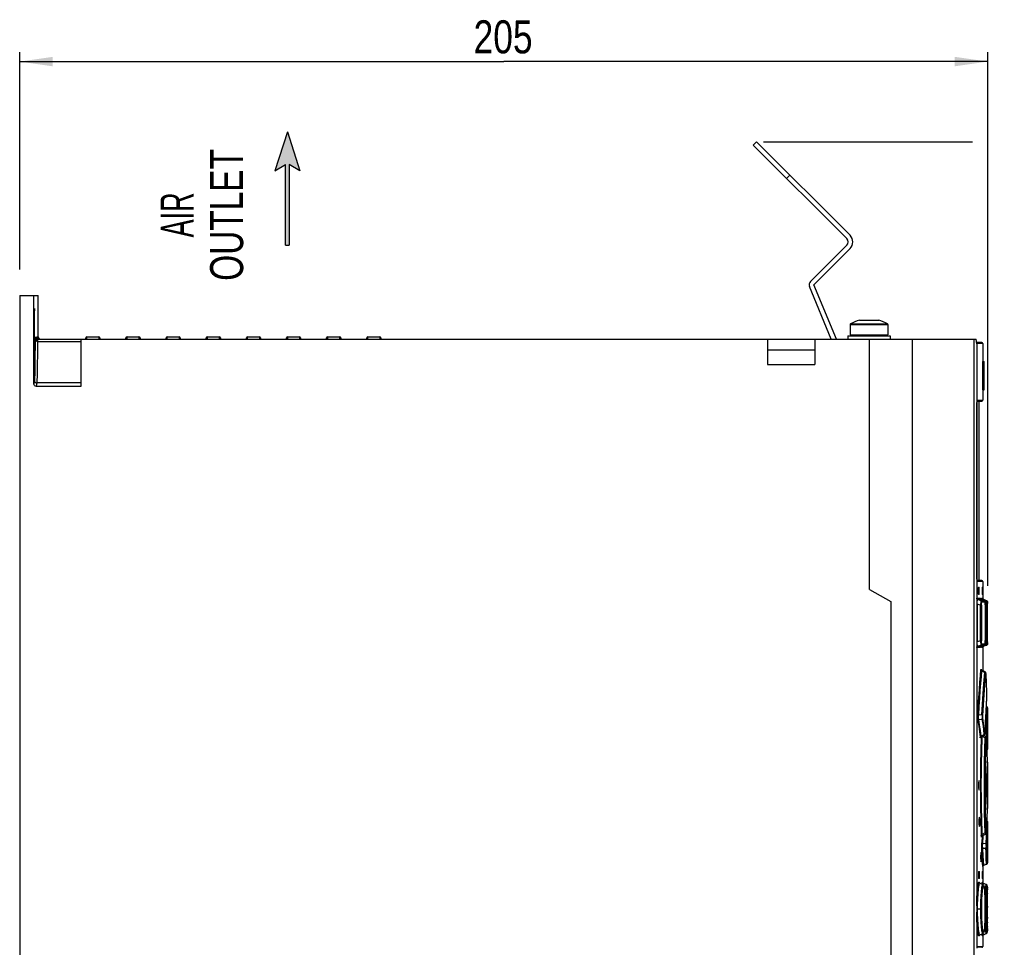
# Model space of a CAD drawing. Extents: x 0 to 594, y 0 to 420.
# Tile 24 of 28: x 239 to 343, y 221 to 319. Entities that reach past the tile are written whole.
import ezdxf
from ezdxf.enums import TextEntityAlignment as Align

# ---------------------------------------------------------------- set-up
doc = ezdxf.new("R2010")
doc.units = 0
doc.header["$LTSCALE"] = 32.67
doc.layers.get('0').update_dxf_attribs({"linetype": 'CONTINUOUS'})
doc.styles.get("Standard").update_dxf_attribs({"font": 'txt', "width": 0.8})
doc.styles.add('TEXTSTYLE_1', font='txt', dxfattribs={"width": 0.8})
doc.dimstyles.get("Standard").update_dxf_attribs({"dimtxt": 2.5, "dimasz": 2.5, "dimexe": 1.25, "dimexo": 0.625, "dimtad": 1, "dimcen": 2.5, "dimazin": 3, "dimtfac": 1, "dimtmove": 0, "dimatfit": 3})

# ---------------------------------------------------------------- blocks, each defined once
blk = doc.blocks.new('_FILLED')
at = {"color": 0, "linetype": 'BYBLOCK'}
blk.add_solid([(0, 0), (-1, 0.143), (-1, -0.143)], dxfattribs=at)
blk = doc.blocks.new('*D9')
at = {"color": 2, "linetype": 'CONTINUOUS'}
for p, q in [((238.52, 292.95), (238.52, 315.97)), ((341.02, 259.45), (341.02, 315.97)), ((238.52, 314.97), (289.77, 314.97)), ((341.02, 314.97), (289.77, 314.97))]:
    blk.add_line(p, q, dxfattribs=at)
at = {"color": 2, "linetype": 'CONTINUOUS', "xscale": 3.5, "yscale": 3.5, "zscale": 3.5, "rotation": 180}
blk.add_blockref('_FILLED', (238.52, 314.97), dxfattribs=at)
at = {"color": 2, "linetype": 'CONTINUOUS', "xscale": 3.5, "yscale": 3.5, "zscale": 3.5}
blk.add_blockref('_FILLED', (341.02, 314.97), dxfattribs=at)
at = {"color": 5, "linetype": 'CONTINUOUS', "width": 0.8}
blk.add_text('205', height=3.5, dxfattribs=at).set_placement((286.58, 315.84))
blk = doc.blocks.new('*D10')
at = {"color": 2, "linetype": 'CONTINUOUS'}
for p, q in [((317.29, 306.48), (339.41, 306.48)), ((343.95, 306.48), (358.64, 306.48)), ((357.64, 306.48), (357.64, 227.48)), ((357.64, 148.48), (357.64, 227.48)), ((272.99, 148.48), (358.64, 148.48))]:
    blk.add_line(p, q, dxfattribs=at)
at = {"color": 2, "linetype": 'CONTINUOUS', "xscale": 3.5, "yscale": 3.5, "zscale": 3.5}
for p, rotation in [((357.64, 306.48), 90), ((357.64, 148.48), 270)]:
    blk.add_blockref('_FILLED', p, dxfattribs=dict(at, rotation=rotation))
at = {"color": 5, "linetype": 'CONTINUOUS', "width": 0.8}
blk.add_text('316', height=3.5, rotation=90, dxfattribs=at).set_placement((356.76, 241.35))
blk = doc.blocks.new('ARROW_BL3', base_point=(266.87, 301.52))
at = {"color": 7, "linetype": 'CONTINUOUS'}
for p, q in [((266.87, 307.52), (265.55, 303.39)), ((266.87, 307.52), (268.18, 303.39)), ((265.55, 303.39), (266.67, 304.06)), ((266.67, 295.52), (266.67, 304.06)), ((267.07, 304.06), (267.07, 295.52)), ((268.18, 303.39), (267.07, 304.06)), ((266.67, 295.52), (267.07, 295.52))]:
    blk.add_line(p, q, dxfattribs=at)
for points in [[(265.55, 303.39), (266.87, 307.52), (266.67, 304.06)], [(266.67, 304.06), (266.87, 307.52), (267.07, 304.06)], [(266.87, 307.52), (268.18, 303.39), (267.07, 304.06)], [(266.67, 295.52), (266.67, 304.06), (267.07, 304.06)], [(267.07, 304.06), (267.07, 295.52), (266.67, 295.52)]]:
    blk.add_solid(points, dxfattribs=at)

msp = doc.modelspace()

# ---------------------------------------------------------------- linework, layer by layer
at = {"color": 7, "linetype": 'CONTINUOUS'}
for p, q in [((316.188, 306.122), (316.541, 306.476)), ((326.087, 296.223), (316.188, 306.122)), ((326.441, 296.576), (316.541, 306.476)), ((322.257, 291.686), (326.087, 295.516)), ((322.611, 291.332), (326.441, 295.162)), ((324.451, 285.583), (322.149, 291.141)), ((324.993, 285.583), (322.611, 291.332)), ((238.517, 290.208), (238.517, 190.208)), ((238.517, 290.208), (240.467, 290.208)), ((240.017, 280.833), (240.017, 290.208)), ((240.467, 285.833), (240.467, 290.208)), ((240.102, 285.861), (240.101, 287.977)), ((240.063, 287.708), (240.063, 285.861)), ((326.45, 287.122), (326.45, 286.033)), ((327.425, 287.583), (329.475, 287.583)), ((330.45, 287.122), (330.45, 286.033)), ((240.102, 285.861), (240.063, 285.861)), ((240.32, 285.583), (240.32, 285.833)), ((240.339, 285.737), (240.32, 285.833)), ((240.393, 285.656), (240.339, 285.737)), ((240.467, 285.833), (240.486, 285.737)), ((245.517, 285.583), (245.517, 285.708)), ((245.642, 285.833), (246.892, 285.833)), ((247.017, 285.708), (247.017, 285.583)), ((249.767, 285.583), (249.767, 285.708)), ((249.892, 285.833), (251.142, 285.833)), ((251.267, 285.708), (251.267, 285.583)), ((254.017, 285.583), (254.017, 285.708)), ((254.142, 285.833), (255.392, 285.833)), ((255.517, 285.708), (255.517, 285.583)), ((258.267, 285.583), (258.267, 285.708)), ((258.392, 285.833), (259.642, 285.833)), ((259.767, 285.708), (259.767, 285.583)), ((262.517, 285.583), (262.517, 285.708)), ((262.642, 285.833), (263.892, 285.833)), ((264.017, 285.708), (264.017, 285.583)), ((266.767, 285.583), (266.767, 285.708)), ((266.892, 285.833), (268.142, 285.833)), ((268.267, 285.708), (268.267, 285.583)), ((271.017, 285.583), (271.017, 285.708)), ((271.142, 285.833), (272.392, 285.833)), ((272.517, 285.708), (272.517, 285.583)), ((275.267, 285.583), (275.267, 285.708)), ((275.392, 285.833), (276.642, 285.833)), ((276.767, 285.708), (276.767, 285.583)), ((326.2, 285.947), (326.217, 285.583)), ((326.2, 285.947), (330.7, 285.947)), ((326.45, 286.033), (330.45, 286.033)), ((327.464, 286.008), (326.454, 285.959)), ((327.464, 286.008), (329.436, 286.008)), ((329.436, 286.008), (330.446, 285.959)), ((330.7, 285.947), (330.683, 285.583)), ((240.325, 285.602), (240.403, 285.586)), ((240.474, 285.602), (240.393, 285.656)), ((240.402, 285.583), (339.79, 285.583)), ((245.017, 280.583), (245.017, 285.583)), ((317.717, 285.583), (317.717, 282.903)), ((322.717, 285.583), (322.717, 282.903)), ((328.517, 259.083), (328.517, 285.583)), ((333.017, 285.583), (333.017, 219.03)), ((339.551, 285.583), (339.551, 219.601)), ((339.849, 285.083), (339.79, 285.583)), ((340.404, 285.233), (339.832, 285.233)), ((339.849, 285.083), (339.849, 221.083)), ((340.504, 285.133), (340.504, 283.208)), ((240.047, 284.034), (240.052, 283.23)), ((317.717, 284.454), (322.717, 284.454)), ((317.717, 282.903), (322.717, 282.903)), ((340.454, 283.208), (340.454, 280.208)), ((340.454, 283.208), (340.629, 283.208)), ((340.629, 280.208), (340.629, 283.208)), ((240.266, 280.583), (245.017, 280.583)), ((340.454, 280.208), (340.629, 280.208)), ((340.504, 280.208), (340.504, 279.108)), ((339.849, 279.008), (340.404, 279.008)), ((340.129, 260.008), (340.129, 279.008)), ((339.889, 260.092), (339.885, 260.141)), ((340.404, 260.008), (339.9, 260.008)), ((340.504, 259.908), (340.504, 258.094)), ((328.517, 259.083), (330.767, 257.784)), ((340.021, 259.258), (340.02, 259.208)), ((340.02, 259.208), (340.02, 258.658)), ((340.028, 259.308), (340.111, 259.308)), ((340.068, 258.608), (340.069, 258.658)), ((340.069, 259.208), (340.069, 258.658)), ((340.115, 259.294), (340.111, 259.308)), ((340.118, 258.607), (340.119, 258.658)), ((340.119, 258.658), (340.119, 259.208)), ((340.439, 259.258), (340.439, 259.208)), ((340.439, 259.208), (340.439, 258.658)), ((340.44, 258.571), (340.442, 258.558)), ((340.442, 259.308), (340.469, 259.308)), ((340.47, 259.294), (340.469, 259.308)), ((340.471, 258.658), (340.471, 259.208)), ((340.471, 258.607), (340.471, 258.658)), ((330.767, 257.784), (330.767, 194.833)), ((339.975, 257.997), (340.328, 257.997)), ((340.29, 257.886), (339.975, 257.997)), ((340.111, 258.558), (340.028, 258.558)), ((340.627, 257.886), (340.329, 257.997)), ((340.469, 258.558), (340.442, 258.558)), ((340.478, 257.997), (340.596, 257.997)), ((340.786, 257.886), (340.478, 257.997)), ((340.897, 257.886), (340.595, 257.997)), ((340.645, 257.877), (340.627, 257.886)), ((340.744, 257.458), (340.743, 257.532)), ((340.998, 257.672), (340.997, 257.709)), ((340.998, 257.597), (340.998, 257.672)), ((340.999, 257.415), (340.998, 257.597)), ((340.744, 257.458), (340.744, 253.656)), ((340.999, 253.485), (340.999, 257.415)), ((340.998, 253.399), (340.999, 253.485)), ((339.975, 253.069), (340.29, 253.179)), ((340.328, 253.069), (339.975, 253.069)), ((340.266, 253.023), (340.303, 253.056)), ((340.303, 253.056), (340.328, 253.068)), ((340.627, 253.18), (340.329, 253.069)), ((340.478, 253.068), (340.786, 253.179)), ((340.596, 253.068), (340.478, 253.068)), ((340.504, 252.972), (340.504, 250.457)), ((340.561, 253.051), (340.595, 253.068)), ((340.897, 253.179), (340.595, 253.068)), ((340.325, 250.598), (340.325, 250.601)), ((340.399, 250.511), (340.377, 250.524)), ((340.733, 250.34), (340.398, 250.511)), ((340.905, 246.687), (340.877, 246.697)), ((341.004, 246.538), (341.002, 244.487)), ((340.999, 244.103), (340.998, 244.058)), ((340.998, 244.058), (340.998, 243.982)), ((341.002, 244.487), (340.999, 244.103)), ((340.28, 243.468), (340.312, 243.49)), ((340.312, 243.49), (340.643, 243.653)), ((340.781, 243.497), (340.566, 243.615)), ((340.734, 243.833), (340.736, 243.872)), ((340.864, 243.306), (340.897, 242.517)), ((341.004, 243.933), (341.004, 242.87)), ((341.004, 242.87), (340.984, 242.2)), ((340.94, 239.959), (340.933, 239.159)), ((340.951, 240.705), (340.94, 239.959)), ((341.004, 240.795), (341.004, 235.87)), ((340.887, 239.578), (340.885, 239.553)), ((340.888, 239.582), (340.887, 239.578)), ((340.889, 239.581), (340.888, 239.582)), ((340.892, 237.183), (340.892, 239.483)), ((340.933, 239.159), (340.931, 238.333)), ((340.053, 238.504), (340.051, 238.333)), ((340.051, 238.333), (340.053, 238.162)), ((340.06, 238.653), (340.053, 238.504)), ((340.053, 238.162), (340.06, 238.013)), ((340.076, 238.502), (340.069, 238.653)), ((340.069, 238.011), (340.076, 238.162)), ((340.078, 238.332), (340.076, 238.502)), ((340.076, 238.162), (340.078, 238.333)), ((340.832, 238.333), (340.832, 238.307)), ((340.833, 238.262), (340.869, 237.495)), ((340.842, 238.589), (340.842, 238.076)), ((340.931, 238.333), (340.933, 237.506)), ((340.869, 237.495), (340.885, 237.112)), ((340.885, 237.112), (340.887, 237.087)), ((340.887, 237.087), (340.888, 237.083)), ((340.892, 237.137), (340.892, 237.183)), ((340.95, 235.727), (340.926, 234.938)), ((340.109, 234.651), (340.107, 234.48)), ((340.115, 234.8), (340.109, 234.651)), ((340.126, 234.65), (340.12, 234.801)), ((340.128, 234.48), (340.126, 234.65)), ((340.926, 234.938), (340.897, 234.148)), ((340.107, 234.48), (340.109, 234.31)), ((340.109, 234.31), (340.115, 234.16)), ((340.12, 234.159), (340.126, 234.31)), ((340.126, 234.31), (340.128, 234.48)), ((340.897, 234.148), (340.864, 233.359)), ((340.984, 234.465), (341.004, 233.796)), ((341.004, 233.796), (341.004, 232.733)), ((340.406, 232.957), (340.435, 232.978)), ((340.435, 232.978), (340.781, 233.168)), ((340.863, 233.332), (340.864, 233.352)), ((340.998, 232.683), (340.998, 232.633)), ((340.998, 232.633), (340.998, 232.583)), ((340.998, 232.583), (341.002, 232.179)), ((341.002, 232.179), (341.004, 230.127)), ((340.504, 229.728), (340.504, 227.983)), ((340.555, 229.841), (340.603, 229.869)), ((340.603, 229.869), (340.905, 229.979)), ((340.046, 229.158), (340.045, 229.108)), ((340.045, 229.108), (340.045, 228.558)), ((340.049, 228.471), (340.053, 228.458)), ((340.053, 229.208), (340.133, 229.208)), ((340.133, 228.458), (340.053, 228.458)), ((340.09, 228.508), (340.091, 228.558)), ((340.091, 229.108), (340.091, 228.558)), ((340.137, 229.194), (340.133, 229.208)), ((340.14, 228.507), (340.141, 228.558)), ((340.141, 228.558), (340.141, 229.108)), ((340.44, 229.158), (340.44, 229.108)), ((340.44, 229.108), (340.44, 228.558)), ((340.442, 228.471), (340.443, 228.458)), ((340.443, 229.208), (340.47, 229.208)), ((340.47, 228.458), (340.443, 228.458)), ((340.471, 229.194), (340.47, 229.208)), ((340.472, 228.558), (340.472, 229.108)), ((340.472, 228.507), (340.472, 228.558)), ((340.158, 227.97), (340.142, 227.988)), ((340.16, 227.969), (340.158, 227.97)), ((340.502, 227.835), (340.199, 227.945)), ((340.86, 227.836), (340.557, 227.946)), ((340.889, 227.822), (340.86, 227.836)), ((340.986, 227.27), (340.983, 227.394)), ((340.989, 227.122), (340.986, 227.27)), ((340.993, 226.851), (340.989, 227.122)), ((340.997, 226.4), (340.993, 226.851)), ((340.999, 225.399), (340.997, 226.4)), ((340.762, 225.233), (340.761, 225.565)), ((340.997, 224.231), (340.999, 225.399)), ((340.995, 223.767), (340.997, 224.231)), ((340.986, 223.179), (340.989, 223.317)), ((340.989, 223.317), (340.991, 223.479)), ((340.991, 223.479), (340.995, 223.767)), ((340.199, 222.52), (340.502, 222.63)), ((340.504, 222.482), (340.504, 221.283)), ((340.557, 222.519), (340.86, 222.629)), ((340.404, 221.183), (339.849, 221.183))]:
    msp.add_line(p, q, dxfattribs=at)
at = {"color": 9, "linetype": 'CONTINUOUS'}
for p, q in [((320.077, 302.94), (319.723, 302.587)), ((240.102, 287.708), (240.063, 287.708)), ((326.45, 287.122), (330.45, 287.122)), ((326.501, 287.209), (330.399, 287.209)), ((240.143, 285.833), (240.143, 285.034)), ((240.143, 285.833), (240.17, 285.833)), ((240.32, 285.833), (240.467, 285.833)), ((245.642, 285.583), (245.642, 285.833)), ((246.892, 285.833), (246.892, 285.583)), ((249.892, 285.583), (249.892, 285.833)), ((251.142, 285.833), (251.142, 285.583)), ((254.142, 285.583), (254.142, 285.833)), ((255.392, 285.833), (255.392, 285.583)), ((258.392, 285.583), (258.392, 285.833)), ((259.642, 285.833), (259.642, 285.583)), ((262.642, 285.583), (262.642, 285.833)), ((263.892, 285.833), (263.892, 285.583)), ((266.892, 285.583), (266.892, 285.833)), ((268.142, 285.833), (268.142, 285.583)), ((271.142, 285.583), (271.142, 285.833)), ((272.392, 285.833), (272.392, 285.583)), ((275.392, 285.583), (275.392, 285.833)), ((276.642, 285.833), (276.642, 285.583)), ((240.143, 285.034), (240.136, 283.629)), ((240.143, 285.423), (240.254, 285.423)), ((240.393, 285.337), (240.389, 283.97)), ((240.398, 285.511), (240.393, 285.337)), ((240.393, 285.337), (245.017, 285.337)), ((340.504, 285.133), (339.843, 285.133)), ((340.583, 283.208), (340.583, 280.208)), ((240.077, 281.196), (240.017, 280.833)), ((240.327, 280.947), (240.266, 280.583)), ((245.017, 280.947), (240.327, 280.947)), ((339.869, 278.458), (339.872, 278.657)), ((339.87, 278.458), (339.869, 278.458)), ((339.872, 278.657), (339.875, 278.719)), ((339.879, 278.787), (339.881, 278.839)), ((339.912, 279.076), (339.93, 279.108)), ((339.93, 279.108), (340.504, 279.108)), ((339.869, 260.558), (339.87, 260.558)), ((339.87, 260.475), (339.869, 260.558)), ((339.885, 260.141), (339.881, 260.177)), ((339.895, 260.031), (339.889, 260.092)), ((339.909, 259.965), (339.917, 259.957)), ((339.917, 259.957), (339.93, 259.908)), ((340.504, 259.908), (339.93, 259.908)), ((340.119, 259.208), (340.069, 259.208)), ((340.069, 258.658), (340.119, 258.658)), ((340.471, 259.208), (340.439, 259.208)), ((340.439, 258.658), (340.471, 258.658)), ((339.849, 257.548), (339.915, 257.548)), ((339.877, 258.137), (340.23, 258.137)), ((339.915, 257.548), (340.259, 257.427)), ((339.915, 257.548), (339.915, 253.517)), ((340.23, 258.138), (340.242, 258.078)), ((340.242, 258.078), (340.277, 258.028)), ((340.277, 258.028), (340.328, 257.997)), ((340.625, 257.886), (340.29, 257.886)), ((340.328, 257.997), (340.328, 257.997)), ((340.362, 257.984), (340.364, 258.027)), ((340.364, 258.027), (340.372, 258.109)), ((340.372, 258.109), (340.38, 258.138)), ((340.38, 258.138), (340.497, 258.138)), ((340.393, 258.077), (340.38, 258.138)), ((340.724, 257.745), (340.388, 257.745)), ((340.497, 258.138), (340.509, 258.08)), ((340.509, 258.078), (340.544, 258.029)), ((340.544, 258.029), (340.596, 257.997)), ((340.595, 257.997), (340.595, 257.997)), ((340.627, 257.886), (340.625, 257.886)), ((340.625, 257.886), (340.677, 257.854)), ((340.783, 257.564), (340.772, 257.422)), ((340.897, 257.886), (340.786, 257.886)), ((340.996, 257.746), (340.885, 257.746)), ((340.897, 257.886), (340.897, 257.886)), ((340.983, 257.805), (340.996, 257.746)), ((340.998, 257.692), (340.998, 257.672)), ((340.998, 257.65), (340.998, 257.597)), ((340.259, 257.427), (340.357, 257.427)), ((340.259, 253.638), (340.259, 257.427)), ((340.357, 257.427), (340.357, 253.638)), ((340.744, 257.458), (340.744, 257.409)), ((340.744, 257.409), (340.744, 257.409)), ((340.751, 257.429), (340.772, 257.422)), ((340.772, 257.422), (340.871, 257.422)), ((340.772, 253.644), (340.772, 257.422)), ((340.871, 257.422), (340.871, 253.644)), ((339.915, 253.517), (339.849, 253.517)), ((340.259, 253.638), (339.915, 253.517)), ((340.357, 253.638), (340.259, 253.638)), ((340.744, 253.656), (340.744, 253.656)), ((340.744, 253.656), (340.744, 253.615)), ((340.772, 253.644), (340.751, 253.636)), ((340.871, 253.644), (340.772, 253.644)), ((340.772, 253.644), (340.784, 253.498)), ((340.998, 253.413), (340.998, 253.399)), ((340.999, 253.517), (340.999, 253.485)), ((340.23, 252.928), (339.877, 252.928)), ((340.244, 252.983), (340.23, 252.928)), ((340.242, 252.956), (340.23, 252.928)), ((340.246, 252.987), (340.242, 252.956)), ((340.277, 253.037), (340.243, 252.988)), ((340.243, 252.988), (340.244, 252.984)), ((340.328, 253.069), (340.277, 253.037)), ((340.29, 253.179), (340.625, 253.179)), ((340.328, 253.068), (340.328, 253.069)), ((340.38, 252.928), (340.392, 252.986)), ((340.497, 252.928), (340.38, 252.928)), ((340.388, 253.32), (340.724, 253.32)), ((340.392, 252.986), (340.426, 253.036)), ((340.426, 253.036), (340.478, 253.068)), ((340.509, 252.988), (340.497, 252.928)), ((340.499, 252.956), (340.497, 252.928)), ((340.544, 253.037), (340.509, 252.988)), ((340.595, 253.068), (340.544, 253.037)), ((340.595, 253.068), (340.595, 253.068)), ((340.677, 253.212), (340.625, 253.179)), ((340.625, 253.179), (340.627, 253.179)), ((340.712, 253.261), (340.677, 253.212)), ((340.723, 253.32), (340.712, 253.261)), ((340.786, 253.179), (340.897, 253.179)), ((340.885, 253.32), (340.996, 253.32)), ((340.949, 253.211), (340.897, 253.179)), ((340.897, 253.179), (340.897, 253.179)), ((340.25, 249.947), (340.303, 250.574)), ((340.326, 250.603), (340.332, 250.519)), ((340.332, 250.519), (340.332, 250.508)), ((340.35, 250.483), (340.402, 250.455)), ((340.402, 250.455), (340.711, 250.296)), ((340.614, 249.077), (340.71, 250.296)), ((340.71, 250.296), (340.761, 250.269)), ((340.761, 250.269), (340.795, 250.227)), ((340.795, 250.227), (340.809, 250.177)), ((340.711, 248.959), (340.809, 250.178)), ((340.823, 250.108), (340.822, 250.125)), ((340.823, 250.108), (340.823, 250.113)), ((340.504, 247.504), (340.614, 249.077)), ((340.602, 247.398), (340.711, 248.959)), ((340.405, 245.795), (340.504, 247.504)), ((340.503, 245.722), (340.602, 247.398)), ((340.897, 247.257), (340.897, 247.253)), ((340.855, 245.759), (340.894, 246.492)), ((340.894, 246.998), (340.895, 247.003)), ((340.894, 246.998), (340.894, 246.989)), ((340.894, 246.492), (340.905, 246.686)), ((340.954, 245.635), (340.993, 246.355)), ((340.993, 246.355), (341.004, 246.546)), ((340.405, 245.795), (340.066, 245.751)), ((340.08, 245.306), (340.41, 245.346)), ((340.165, 244.717), (340.08, 245.306)), ((340.41, 245.346), (340.487, 244.795)), ((340.586, 244.915), (340.509, 245.466)), ((340.818, 244.992), (340.855, 245.759)), ((340.916, 244.88), (340.954, 245.635)), ((340.144, 244.008), (340.213, 243.419)), ((340.656, 244.364), (340.586, 244.915)), ((340.72, 243.813), (340.656, 244.364)), ((340.764, 244.503), (340.817, 244.501)), ((340.818, 244.992), (340.785, 244.992)), ((340.817, 244.501), (340.843, 243.71)), ((340.227, 243.469), (340.213, 243.418)), ((340.222, 243.367), (340.213, 243.419)), ((340.253, 243.586), (340.247, 243.469)), ((340.622, 243.692), (340.312, 243.539)), ((340.416, 242.943), (340.439, 243.552)), ((340.439, 243.552), (340.753, 243.375)), ((340.673, 243.721), (340.622, 243.692)), ((340.736, 243.872), (340.736, 243.878)), ((340.837, 243.326), (340.851, 243.291)), ((340.843, 243.71), (340.851, 243.413)), ((340.864, 243.306), (340.864, 243.313)), ((340.98, 242.227), (340.963, 243.018)), ((340.933, 242.151), (340.911, 242.141)), ((340.984, 242.196), (340.984, 242.2)), ((340.989, 239.732), (340.999, 240.515)), ((340.999, 240.515), (341.004, 240.795)), ((340.764, 238.085), (340.767, 239.403)), ((340.983, 238.92), (340.989, 239.732)), ((340.983, 238.04), (340.983, 238.92)), ((340.772, 236.814), (340.764, 238.085)), ((340.931, 238.333), (340.982, 238.333)), ((340.987, 237.19), (340.983, 238.04)), ((340.994, 236.489), (340.987, 237.19)), ((341.004, 235.87), (340.994, 236.489)), ((340.753, 233.29), (340.721, 234.314)), ((340.967, 234.481), (340.98, 234.439)), ((340.984, 234.465), (340.984, 234.469)), ((340.346, 232.921), (340.34, 233.027)), ((340.372, 232.996), (340.366, 232.896)), ((340.372, 232.995), (340.372, 233.002)), ((340.427, 232.979), (340.402, 232.252)), ((340.433, 233.061), (340.439, 233.113)), ((340.753, 233.29), (340.439, 233.113)), ((340.5, 232.153), (340.53, 232.995)), ((340.53, 232.995), (340.531, 233.031)), ((340.803, 233.31), (340.753, 233.29)), ((340.843, 232.955), (340.817, 232.164)), ((340.851, 233.252), (340.843, 232.955)), ((340.864, 233.359), (340.863, 233.332)), ((340.864, 233.352), (340.864, 233.359)), ((340.916, 232.065), (340.941, 232.856)), ((340.817, 232.164), (340.5, 232.153)), ((340.502, 231.666), (340.818, 231.674)), ((340.545, 230.848), (340.502, 231.666)), ((340.936, 231.383), (340.916, 231.785)), ((340.603, 229.869), (340.545, 230.848)), ((340.905, 229.979), (340.871, 230.602)), ((340.969, 230.734), (340.936, 231.383)), ((341.004, 230.12), (340.969, 230.734)), ((340.141, 229.108), (340.091, 229.108)), ((340.091, 228.558), (340.141, 228.558)), ((340.472, 229.108), (340.44, 229.108)), ((340.44, 228.558), (340.472, 228.558)), ((340.469, 228.045), (340.47, 228.033)), ((340.532, 227.819), (340.534, 227.842)), ((340.534, 227.842), (340.552, 227.942)), ((340.552, 227.942), (340.557, 227.946)), ((340.985, 227.335), (340.987, 227.258)), ((340.71, 227.099), (340.711, 227.074)), ((340.736, 226.629), (340.736, 226.622)), ((340.743, 226.435), (340.745, 226.375)), ((340.786, 226.442), (340.792, 226.712)), ((340.993, 226.865), (340.993, 226.851)), ((340.385, 225.233), (339.847, 225.233)), ((340.752, 226.103), (340.755, 226.021)), ((340.758, 225.817), (340.758, 225.798)), ((340.761, 225.565), (340.761, 225.525)), ((340.873, 225.233), (340.762, 225.233)), ((340.999, 225.527), (340.999, 225.399)), ((340.754, 224.435), (340.752, 224.36)), ((340.758, 224.658), (340.758, 224.646)), ((340.761, 224.937), (340.761, 224.889)), ((340.998, 224.36), (340.997, 224.231)), ((340.711, 223.389), (340.709, 223.362)), ((340.745, 224.089), (340.743, 224.023)), ((340.793, 223.751), (340.786, 224.02)), ((340.987, 223.205), (340.986, 223.179)), ((340.99, 223.387), (340.989, 223.317)), ((340.995, 223.833), (340.995, 223.767)), ((340.471, 222.432), (340.47, 222.421)), ((340.533, 222.633), (340.532, 222.646)), ((339.849, 221.283), (340.504, 221.283))]:
    msp.add_line(p, q, dxfattribs=at)
at = {"color": 7, "linetype": 'CONTINUOUS'}
for points in [[(240.082, 288.832), (240.08, 288.824), (240.075, 288.759), (240.071, 288.633), (240.067, 288.454), (240.065, 288.23), (240.063, 287.977), (240.063, 287.708)], [(240.101, 287.977), (240.1, 288.23), (240.097, 288.454), (240.093, 288.633), (240.089, 288.759), (240.085, 288.824), (240.082, 288.832)], [(240.063, 285.861), (240.057, 285.587), (240.052, 285.252), (240.049, 284.869), (240.047, 284.034)], [(240.112, 285.252), (240.107, 285.588), (240.102, 285.861)], [(240.143, 285.833), (240.145, 285.812), (240.149, 285.788)], [(240.149, 285.788), (240.156, 285.762), (240.166, 285.735)], [(240.166, 285.735), (240.18, 285.709), (240.197, 285.685), (240.216, 285.663), (240.236, 285.644), (240.257, 285.628)], [(240.17, 285.833), (240.189, 285.737), (240.244, 285.656), (240.325, 285.602)], [(240.486, 285.737), (240.54, 285.656), (240.621, 285.602)], [(240.117, 284.035), (240.117, 284.458), (240.112, 285.252)], [(240.257, 285.628), (240.282, 285.613), (240.31, 285.6), (240.34, 285.59), (240.371, 285.584), (240.402, 285.583)], [(240.082, 282.208), (240.09, 282.252), (240.097, 282.385), (240.103, 282.599), (240.108, 282.885), (240.113, 283.23), (240.117, 284.035)], [(240.052, 283.23), (240.056, 282.885), (240.061, 282.599), (240.068, 282.385), (240.075, 282.252), (240.082, 282.208)], [(240.266, 280.583), (240.171, 280.602), (240.09, 280.656), (240.036, 280.737), (240.017, 280.833)], [(339.87, 260.558), (339.87, 278.479), (339.871, 278.564), (339.873, 278.644), (339.875, 278.719), (339.879, 278.787), (339.883, 278.848), (339.887, 278.902)], [(339.887, 278.902), (339.892, 278.949), (339.897, 278.988), (339.902, 279.019), (339.906, 279.04), (339.908, 279.046)], [(339.885, 260.141), (339.881, 260.196), (339.877, 260.257), (339.874, 260.325), (339.872, 260.397), (339.87, 260.475), (339.87, 260.557)], [(339.903, 259.989), (339.898, 260.016), (339.894, 260.05), (339.889, 260.092)], [(339.91, 259.961), (339.91, 259.962), (339.907, 259.971), (339.903, 259.989)], [(340.02, 258.658), (340.021, 258.607), (340.024, 258.571), (340.028, 258.558)], [(340.028, 259.308), (340.024, 259.294), (340.021, 259.258)], [(340.061, 258.558), (340.065, 258.571), (340.068, 258.608)], [(340.069, 259.208), (340.068, 259.257), (340.065, 259.294)], [(340.111, 258.558), (340.115, 258.571), (340.118, 258.607)], [(340.119, 259.208), (340.118, 259.258), (340.115, 259.294)], [(340.442, 259.308), (340.44, 259.294), (340.439, 259.258)], [(340.439, 258.658), (340.439, 258.607), (340.44, 258.571)], [(340.469, 258.558), (340.47, 258.571), (340.471, 258.607)], [(340.471, 259.208), (340.471, 259.258), (340.47, 259.294)], [(340.328, 257.997), (340.305, 258.008), (340.267, 258.04), (340.249, 258.069), (340.244, 258.08)], [(340.507, 258.083), (340.501, 258.105), (340.498, 258.118), (340.498, 258.121)], [(340.595, 257.997), (340.564, 258.012), (340.539, 258.033), (340.52, 258.058), (340.507, 258.083)], [(340.714, 257.802), (340.688, 257.843), (340.645, 257.877)], [(340.743, 257.532), (340.741, 257.597), (340.738, 257.653), (340.735, 257.699), (340.731, 257.736), (340.726, 257.767), (340.714, 257.802)], [(340.962, 257.84), (340.935, 257.866), (340.901, 257.885), (340.897, 257.886)], [(340.997, 257.709), (340.997, 257.723), (340.997, 257.734), (340.996, 257.743), (340.996, 257.751), (340.995, 257.762), (340.991, 257.783), (340.98, 257.811), (340.962, 257.84)], [(340.627, 253.179), (340.645, 253.187), (340.688, 253.222), (340.714, 253.263), (340.726, 253.298), (340.731, 253.33), (340.735, 253.368), (340.739, 253.415)], [(340.739, 253.415), (340.741, 253.473), (340.743, 253.54)], [(340.743, 253.54), (340.744, 253.615), (340.744, 253.656)], [(340.897, 253.179), (340.926, 253.193), (340.951, 253.212), (340.97, 253.236), (340.984, 253.26), (340.992, 253.284), (340.995, 253.303), (340.996, 253.314), (340.996, 253.323), (340.997, 253.333), (340.997, 253.345), (340.997, 253.36), (340.998, 253.399)], [(340.244, 252.984), (340.244, 252.983), (340.248, 252.995), (340.266, 253.023)], [(340.498, 252.946), (340.498, 252.944), (340.498, 252.945), (340.499, 252.955), (340.505, 252.975), (340.516, 253.001)], [(340.516, 253.001), (340.535, 253.028), (340.561, 253.051)], [(340.377, 250.524), (340.347, 250.554), (340.331, 250.581), (340.325, 250.598)], [(340.802, 250.268), (340.78, 250.303), (340.746, 250.333), (340.733, 250.34)], [(340.823, 250.113), (340.822, 250.125), (340.821, 250.163), (340.819, 250.191), (340.817, 250.213), (340.813, 250.236), (340.802, 250.268)], [(340.823, 250.108), (340.874, 248.205), (340.897, 247.253)], [(340.895, 247.003), (340.896, 247.033), (340.897, 247.068), (340.898, 247.11), (340.898, 247.157), (340.898, 247.206), (340.897, 247.257)], [(340.736, 243.872), (340.786, 245.015), (340.844, 246.133), (340.895, 247.003)], [(341.004, 246.546), (340.996, 246.592), (340.968, 246.643), (340.918, 246.681), (340.905, 246.686)], [(340.998, 243.982), (340.999, 243.946), (340.999, 243.933)], [(340.239, 243.405), (340.239, 243.404), (340.242, 243.414), (340.255, 243.438), (340.28, 243.468)], [(340.643, 243.653), (340.657, 243.66), (340.692, 243.691), (340.714, 243.726)], [(340.714, 243.726), (340.725, 243.758), (340.73, 243.782), (340.732, 243.805), (340.734, 243.833)], [(340.836, 243.444), (340.811, 243.475), (340.781, 243.497)], [(340.858, 243.386), (340.851, 243.412), (340.836, 243.444)], [(340.864, 243.313), (340.863, 243.339), (340.861, 243.364), (340.858, 243.386)], [(340.897, 242.517), (340.926, 241.728), (340.95, 240.938)], [(340.914, 242.047), (340.929, 242.057), (340.95, 242.078), (340.965, 242.102), (340.975, 242.127), (340.98, 242.148), (340.982, 242.163), (340.983, 242.175), (340.984, 242.189), (340.984, 242.196)], [(340.914, 242.046), (340.934, 242.061), (340.955, 242.085), (340.969, 242.11), (340.978, 242.135), (340.981, 242.155), (340.983, 242.168)], [(340.951, 240.705), (340.951, 240.784), (340.951, 240.868), (340.95, 240.938)], [(341.004, 240.795), (341.004, 240.801), (341.003, 240.812), (341.001, 240.822), (340.999, 240.833), (340.996, 240.843), (340.992, 240.854), (340.987, 240.865), (340.981, 240.875), (340.974, 240.885), (340.966, 240.895), (340.957, 240.904), (340.95, 240.91)], [(340.09, 238.832), (340.084, 238.825), (340.071, 238.765), (340.06, 238.653)], [(340.128, 238.333), (340.126, 238.503), (340.119, 238.652), (340.109, 238.765), (340.097, 238.825), (340.09, 238.832)], [(340.833, 238.403), (340.852, 238.787), (340.885, 239.553)], [(340.892, 239.483), (340.892, 239.528), (340.891, 239.564), (340.889, 239.581)], [(340.06, 238.013), (340.071, 237.9), (340.084, 237.84), (340.09, 237.833)], [(340.09, 237.833), (340.097, 237.84), (340.109, 237.9), (340.119, 238.012), (340.126, 238.162), (340.128, 238.333)], [(340.833, 238.403), (340.832, 238.383), (340.832, 238.358), (340.832, 238.333)], [(340.832, 238.307), (340.832, 238.283), (340.833, 238.262)], [(340.888, 237.083), (340.889, 237.084), (340.891, 237.102), (340.892, 237.137)], [(340.933, 237.506), (340.94, 236.707), (340.951, 235.961)], [(340.95, 235.727), (340.951, 235.798), (340.951, 235.884), (340.951, 235.961)], [(340.95, 235.755), (340.965, 235.77), (340.979, 235.788), (340.99, 235.806)], [(340.99, 235.806), (340.997, 235.825), (341.002, 235.844), (341.004, 235.86)], [(340.144, 234.98), (340.137, 234.972), (340.125, 234.913), (340.115, 234.8)], [(340.179, 234.48), (340.177, 234.65), (340.171, 234.8), (340.161, 234.912), (340.15, 234.972), (340.144, 234.98)], [(340.948, 234.589), (340.927, 234.61), (340.914, 234.619)], [(340.98, 234.517), (340.975, 234.54), (340.964, 234.565), (340.948, 234.589)], [(340.115, 234.16), (340.125, 234.048), (340.137, 233.988), (340.144, 233.98)], [(340.144, 233.98), (340.15, 233.988), (340.161, 234.047), (340.171, 234.16), (340.176, 234.309), (340.179, 234.48)], [(340.984, 234.469), (340.983, 234.479), (340.983, 234.492), (340.982, 234.503), (340.98, 234.517)], [(340.364, 232.887), (340.364, 232.888), (340.368, 232.9), (340.38, 232.926), (340.406, 232.957)], [(340.781, 233.168), (340.813, 233.192), (340.837, 233.222), (340.851, 233.253), (340.858, 233.281), (340.861, 233.305), (340.863, 233.332)], [(340.999, 232.733), (340.999, 232.719), (340.998, 232.683)], [(340.396, 231.977), (340.398, 232.123), (340.402, 232.252)], [(340.404, 231.556), (340.399, 231.68), (340.397, 231.823), (340.396, 231.977)], [(340.276, 231.051), (340.271, 230.902), (340.269, 230.731)], [(340.269, 230.731), (340.271, 230.561), (340.276, 230.411)], [(340.297, 231.231), (340.292, 231.223), (340.283, 231.164), (340.276, 231.051)], [(340.276, 230.411), (340.283, 230.299), (340.292, 230.239), (340.297, 230.231)], [(340.324, 230.731), (340.322, 230.902), (340.318, 231.051), (340.311, 231.163), (340.302, 231.223), (340.297, 231.231)], [(340.297, 230.231), (340.302, 230.239), (340.311, 230.299), (340.318, 230.411), (340.322, 230.56), (340.324, 230.731)], [(340.504, 229.728), (340.508, 229.763), (340.525, 229.804), (340.555, 229.841)], [(340.905, 229.979), (340.918, 229.984), (340.968, 230.022), (340.996, 230.073), (341.004, 230.12)], [(340.045, 228.558), (340.046, 228.507), (340.049, 228.471)], [(340.053, 229.208), (340.049, 229.194), (340.046, 229.158)], [(340.083, 228.458), (340.087, 228.471), (340.09, 228.508)], [(340.091, 229.108), (340.09, 229.158), (340.087, 229.194)], [(340.133, 228.458), (340.137, 228.471), (340.14, 228.507)], [(340.141, 229.108), (340.14, 229.158), (340.137, 229.194)], [(340.443, 229.208), (340.442, 229.194), (340.44, 229.158)], [(340.44, 228.558), (340.44, 228.507), (340.442, 228.471)], [(340.47, 228.458), (340.471, 228.471), (340.472, 228.507)], [(340.472, 229.108), (340.472, 229.158), (340.471, 229.194)], [(340.199, 227.945), (340.162, 227.967), (340.143, 227.988)], [(340.557, 227.946), (340.525, 227.963), (340.488, 227.998), (340.473, 228.025), (340.469, 228.037), (340.469, 228.039)], [(340.761, 225.565), (340.758, 225.798), (340.755, 226.021), (340.75, 226.234), (340.743, 226.435), (340.736, 226.622), (340.728, 226.796), (340.719, 226.955), (340.71, 227.099), (340.699, 227.228), (340.688, 227.342), (340.676, 227.441), (340.664, 227.526), (340.65, 227.598), (340.635, 227.659), (340.618, 227.712), (340.592, 227.761), (340.544, 227.813), (340.502, 227.835)], [(340.983, 227.394), (340.981, 227.447), (340.979, 227.494), (340.978, 227.537), (340.976, 227.574), (340.973, 227.607), (340.971, 227.635), (340.969, 227.659), (340.966, 227.681), (340.963, 227.701), (340.959, 227.722), (340.951, 227.746), (340.932, 227.781), (340.889, 227.822)], [(340.502, 222.63), (340.544, 222.652), (340.592, 222.703), (340.617, 222.752), (340.635, 222.805), (340.65, 222.866), (340.663, 222.937), (340.676, 223.022), (340.688, 223.121), (340.699, 223.234), (340.709, 223.362), (340.719, 223.505), (340.728, 223.664), (340.736, 223.837), (340.743, 224.023), (340.749, 224.223), (340.754, 224.435), (340.758, 224.658), (340.761, 224.889), (340.762, 225.233)], [(340.86, 222.629), (340.889, 222.643), (340.932, 222.685), (340.952, 222.721), (340.959, 222.746), (340.963, 222.765), (340.966, 222.785), (340.969, 222.807), (340.971, 222.832), (340.974, 222.86), (340.976, 222.892), (340.978, 222.928), (340.979, 222.969), (340.981, 223.014), (340.983, 223.064), (340.986, 223.179)], [(340.144, 222.482), (340.142, 222.476), (340.158, 222.495), (340.199, 222.52)], [(340.47, 222.433), (340.469, 222.427), (340.469, 222.428), (340.473, 222.439), (340.488, 222.466), (340.525, 222.503), (340.557, 222.519)]]:
    msp.add_lwpolyline(points, dxfattribs=at)
at = {"color": 9, "linetype": 'CONTINUOUS'}
for points in [[(240.165, 285.638), (240.155, 285.691), (240.148, 285.743), (240.145, 285.791), (240.143, 285.833)], [(240.254, 285.423), (240.232, 285.455), (240.213, 285.493), (240.194, 285.537), (240.178, 285.585), (240.165, 285.638)], [(240.254, 285.423), (240.283, 285.51), (240.285, 285.582), (240.257, 285.628)], [(240.393, 285.337), (240.363, 285.342), (240.333, 285.353), (240.304, 285.371), (240.277, 285.395), (240.254, 285.423)], [(240.402, 285.583), (240.4, 285.564), (240.398, 285.511)], [(240.136, 283.629), (240.125, 282.6), (240.117, 282.152), (240.108, 281.801), (240.099, 281.544), (240.091, 281.367), (240.084, 281.256), (240.077, 281.196)], [(240.389, 283.97), (240.381, 282.905), (240.374, 282.379), (240.366, 281.922), (240.357, 281.565), (240.349, 281.303), (240.341, 281.123), (240.334, 281.009), (240.327, 280.947)], [(240.077, 281.196), (240.096, 281.101), (240.15, 281.02), (240.231, 280.966), (240.327, 280.947)], [(339.93, 279.108), (339.916, 279.056), (339.879, 279.021)], [(339.881, 278.839), (339.895, 278.984), (339.912, 279.076)], [(339.881, 260.177), (339.872, 260.359), (339.872, 260.397)], [(339.93, 259.908), (339.912, 259.939), (339.895, 260.031)], [(339.849, 258.065), (339.858, 258.109), (339.877, 258.137)], [(339.975, 257.997), (339.923, 258.028), (339.889, 258.078), (339.877, 258.137)], [(339.915, 257.548), (339.91, 257.633), (339.908, 257.711), (339.909, 257.781), (339.912, 257.843), (339.919, 257.896), (339.928, 257.939), (339.941, 257.972), (339.956, 257.992), (339.975, 257.997)], [(340.23, 258.137), (340.242, 258.107), (340.246, 258.077)], [(340.29, 257.886), (340.29, 257.858), (340.287, 257.792), (340.28, 257.691), (340.27, 257.567), (340.259, 257.427)], [(340.388, 257.745), (340.376, 257.804), (340.342, 257.853), (340.29, 257.886)], [(340.357, 257.427), (340.359, 257.554), (340.366, 257.654), (340.376, 257.72), (340.388, 257.745)], [(340.478, 257.997), (340.427, 258.028), (340.393, 258.077)], [(340.453, 257.95), (340.459, 257.979), (340.478, 257.997)], [(340.677, 257.854), (340.711, 257.805), (340.723, 257.745)], [(340.724, 257.745), (340.732, 257.719), (340.738, 257.649), (340.742, 257.542), (340.743, 257.532)], [(340.786, 257.886), (340.792, 257.859), (340.794, 257.792), (340.791, 257.69), (340.783, 257.564)], [(340.885, 257.745), (340.873, 257.804), (340.838, 257.854), (340.786, 257.886)], [(340.871, 257.422), (340.872, 257.551), (340.875, 257.654), (340.879, 257.721), (340.885, 257.746)], [(340.897, 257.886), (340.949, 257.855), (340.982, 257.807)], [(340.996, 257.746), (340.997, 257.72), (340.997, 257.709)], [(339.975, 253.069), (339.956, 253.073), (339.941, 253.093), (339.928, 253.126), (339.919, 253.169), (339.912, 253.222), (339.909, 253.284), (339.908, 253.354), (339.91, 253.432), (339.915, 253.517)], [(340.259, 253.638), (340.271, 253.495), (340.28, 253.371), (340.287, 253.271), (340.29, 253.206), (340.29, 253.179)], [(340.388, 253.32), (340.375, 253.346), (340.365, 253.415), (340.359, 253.515), (340.357, 253.638)], [(340.743, 253.54), (340.742, 253.521), (340.738, 253.414), (340.732, 253.345), (340.724, 253.32)], [(340.784, 253.498), (340.791, 253.372), (340.794, 253.271), (340.792, 253.205), (340.786, 253.179)], [(340.885, 253.32), (340.879, 253.346), (340.875, 253.415), (340.872, 253.517), (340.871, 253.644)], [(340.998, 253.378), (340.997, 253.344), (340.996, 253.32)], [(339.877, 252.928), (339.857, 252.958), (339.849, 253.001)], [(339.877, 252.928), (339.889, 252.986), (339.923, 253.036), (339.975, 253.069)], [(340.29, 253.179), (340.341, 253.211), (340.375, 253.26), (340.388, 253.32)], [(340.38, 252.928), (340.371, 252.958), (340.364, 253.042), (340.363, 253.07)], [(340.478, 253.068), (340.459, 253.088), (340.453, 253.115)], [(340.786, 253.179), (340.837, 253.21), (340.872, 253.259), (340.885, 253.32)], [(340.996, 253.32), (340.984, 253.261), (340.95, 253.212)], [(340.234, 248.382), (340.292, 249.142), (340.348, 249.834), (340.402, 250.455)], [(340.303, 250.574), (340.311, 250.632), (340.318, 250.642), (340.326, 250.603)], [(340.303, 250.574), (340.316, 250.525), (340.35, 250.483)], [(340.402, 250.455), (340.398, 250.501), (340.398, 250.511)], [(340.733, 250.34), (340.728, 250.337), (340.711, 250.296)], [(340.136, 248.48), (340.193, 249.247), (340.25, 249.947)], [(340.816, 250.201), (340.813, 250.204), (340.809, 250.178)], [(340.821, 250.163), (340.82, 250.168), (340.819, 250.191)], [(339.968, 245.823), (340.021, 246.759), (340.078, 247.648), (340.136, 248.48)], [(340.066, 245.751), (340.12, 246.681), (340.176, 247.56), (340.234, 248.382)], [(340.898, 247.157), (340.898, 247.185), (340.897, 247.253)], [(340.896, 247.033), (340.896, 247.048), (340.897, 247.068)], [(339.982, 245.186), (339.972, 245.284), (339.965, 245.405), (339.962, 245.546), (339.963, 245.687), (339.968, 245.823)], [(340.066, 245.751), (340.017, 245.768), (339.983, 245.794), (339.968, 245.823)], [(339.982, 245.186), (339.996, 245.235), (340.03, 245.277), (340.08, 245.306)], [(339.982, 245.186), (340.067, 244.597), (340.144, 244.008)], [(340.08, 245.306), (340.067, 245.342), (340.056, 245.384), (340.049, 245.43), (340.045, 245.479), (340.044, 245.53), (340.045, 245.583), (340.049, 245.637), (340.056, 245.694), (340.066, 245.751)], [(340.405, 245.795), (340.415, 245.673), (340.42, 245.548), (340.418, 245.434), (340.41, 245.346)], [(340.503, 245.722), (340.488, 245.751), (340.454, 245.777), (340.405, 245.795)], [(340.41, 245.346), (340.46, 245.374), (340.494, 245.416), (340.509, 245.466)], [(340.509, 245.466), (340.504, 245.518), (340.501, 245.583), (340.501, 245.653), (340.503, 245.722)], [(340.312, 243.539), (340.242, 244.128), (340.165, 244.717)], [(340.487, 244.795), (340.558, 244.244), (340.622, 243.692)], [(340.818, 244.992), (340.831, 244.883), (340.836, 244.752), (340.831, 244.619), (340.817, 244.501)], [(340.817, 244.501), (340.867, 244.524), (340.902, 244.558), (340.916, 244.6)], [(340.916, 244.88), (340.903, 244.927), (340.869, 244.966), (340.818, 244.992)], [(340.916, 244.6), (340.914, 244.671), (340.914, 244.746), (340.914, 244.819), (340.916, 244.88)], [(340.963, 243.018), (340.941, 243.809), (340.916, 244.6)], [(340.247, 243.469), (340.239, 243.391), (340.231, 243.356), (340.222, 243.367)], [(340.312, 243.539), (340.262, 243.511), (340.227, 243.469)], [(340.335, 243.501), (340.318, 243.023), (340.298, 242.367), (340.279, 241.677), (340.264, 240.96), (340.252, 240.224), (340.244, 239.475), (340.24, 238.717), (340.24, 237.953), (340.244, 237.192), (340.252, 236.441), (340.264, 235.707), (340.279, 234.993), (340.298, 234.302), (340.318, 233.645), (340.34, 233.027)], [(340.312, 243.49), (340.31, 243.494), (340.312, 243.539)], [(340.439, 233.113), (340.416, 233.722), (340.396, 234.368), (340.378, 235.046), (340.363, 235.75), (340.351, 236.472), (340.343, 237.208), (340.338, 237.955), (340.338, 238.705), (340.343, 239.451), (340.351, 240.189), (340.362, 240.913), (340.378, 241.618), (340.396, 242.297), (340.416, 242.943)], [(340.622, 243.692), (340.638, 243.655), (340.643, 243.653)], [(340.72, 243.813), (340.707, 243.763), (340.673, 243.721)], [(340.685, 240.761), (340.715, 242.148), (340.753, 243.375)], [(340.736, 243.878), (340.733, 243.823), (340.729, 243.793), (340.725, 243.789), (340.72, 243.813)], [(340.781, 243.497), (340.78, 243.496), (340.771, 243.46), (340.753, 243.375)], [(340.753, 243.375), (340.802, 243.356), (340.837, 243.326)], [(340.767, 239.403), (340.783, 240.698), (340.813, 242.066), (340.851, 243.291)], [(340.851, 243.291), (340.854, 243.345), (340.857, 243.366), (340.861, 243.353), (340.864, 243.306)], [(340.98, 242.227), (340.967, 242.185), (340.933, 242.151)], [(340.98, 242.227), (340.981, 242.182), (340.982, 242.173), (340.984, 242.2)], [(340.721, 234.314), (340.694, 235.444), (340.674, 236.749), (340.665, 238.06), (340.669, 239.425), (340.685, 240.761)], [(340.851, 233.374), (340.818, 234.413), (340.791, 235.541), (340.772, 236.814)], [(340.911, 234.525), (340.932, 234.515), (340.967, 234.481)], [(340.941, 232.856), (340.963, 233.647), (340.98, 234.439)], [(340.984, 234.465), (340.982, 234.493), (340.981, 234.483), (340.98, 234.439)], [(340.439, 233.113), (340.388, 233.093), (340.354, 233.063), (340.34, 233.027)], [(340.366, 232.896), (340.359, 232.85), (340.352, 232.859), (340.346, 232.921)], [(340.435, 232.978), (340.432, 232.981), (340.43, 232.996), (340.431, 233.023), (340.433, 233.061)], [(340.753, 233.29), (340.768, 233.217), (340.778, 233.176), (340.781, 233.168)], [(340.851, 233.374), (340.837, 233.339), (340.803, 233.31)], [(340.861, 233.311), (340.857, 233.3), (340.854, 233.321), (340.851, 233.374)], [(340.5, 232.153), (340.45, 232.175), (340.416, 232.21), (340.402, 232.251)], [(340.404, 231.556), (340.416, 231.601), (340.451, 231.64), (340.502, 231.666)], [(340.504, 229.729), (340.482, 230.097), (340.446, 230.722), (340.404, 231.556)], [(340.502, 231.666), (340.491, 231.713), (340.483, 231.764), (340.478, 231.818), (340.475, 231.873), (340.475, 231.93), (340.477, 231.986), (340.482, 232.043), (340.49, 232.099), (340.5, 232.153)], [(340.916, 232.065), (340.903, 232.106), (340.868, 232.141), (340.817, 232.164)], [(340.817, 232.164), (340.831, 232.044), (340.836, 231.91), (340.831, 231.78), (340.818, 231.674)], [(340.818, 231.674), (340.868, 231.699), (340.903, 231.738), (340.916, 231.785)], [(340.871, 230.602), (340.837, 231.264), (340.818, 231.674)], [(340.916, 231.785), (340.914, 231.849), (340.914, 231.922), (340.914, 231.997), (340.916, 232.065)], [(339.849, 225.576), (339.854, 225.882), (339.863, 226.199), (339.876, 226.504), (339.891, 226.793), (339.91, 227.061), (339.93, 227.304), (339.953, 227.518), (339.978, 227.701), (340.003, 227.852), (340.029, 227.967), (340.056, 228.044), (340.082, 228.082), (340.107, 228.082), (340.132, 228.044), (340.152, 227.977)], [(339.945, 225.233), (339.947, 225.549), (339.952, 225.858), (339.961, 226.159), (339.974, 226.447), (339.989, 226.721), (340.008, 226.974), (340.029, 227.205), (340.051, 227.408), (340.076, 227.582), (340.102, 227.725), (340.128, 227.833), (340.154, 227.906), (340.18, 227.942), (340.199, 227.945)], [(340.313, 226.44), (340.328, 226.71), (340.344, 226.957), (340.363, 227.179), (340.383, 227.373), (340.405, 227.536), (340.428, 227.665), (340.451, 227.759), (340.474, 227.816), (340.497, 227.836), (340.502, 227.835)], [(340.425, 227.863), (340.434, 227.967), (340.444, 228.044)], [(340.425, 226.628), (340.442, 226.864), (340.461, 227.074), (340.481, 227.257), (340.503, 227.412), (340.526, 227.536), (340.549, 227.623), (340.572, 227.677), (340.595, 227.695), (340.618, 227.677), (340.639, 227.624), (340.659, 227.536), (340.678, 227.412), (340.696, 227.257), (340.699, 227.228)], [(340.444, 228.044), (340.453, 228.083), (340.462, 228.083), (340.469, 228.045)], [(340.792, 226.712), (340.8, 226.96), (340.808, 227.182), (340.816, 227.375), (340.825, 227.537), (340.834, 227.666), (340.843, 227.76), (340.851, 227.817), (340.86, 227.836)], [(340.891, 226.631), (340.898, 226.866), (340.906, 227.076), (340.915, 227.259), (340.924, 227.414), (340.933, 227.537), (340.941, 227.624), (340.95, 227.677), (340.958, 227.695), (340.965, 227.677)], [(340.969, 227.659), (340.972, 227.624), (340.973, 227.607)], [(340.976, 227.574), (340.977, 227.536), (340.979, 227.494)], [(340.981, 227.447), (340.982, 227.413), (340.983, 227.394)], [(340.287, 225.233), (340.289, 225.547), (340.294, 225.854), (340.302, 226.152), (340.313, 226.44)], [(340.385, 225.233), (340.387, 225.527), (340.392, 225.818), (340.4, 226.103), (340.411, 226.374), (340.425, 226.628)], [(340.719, 226.955), (340.724, 226.864), (340.728, 226.796)], [(340.774, 225.233), (340.775, 225.548), (340.777, 225.855), (340.781, 226.154), (340.786, 226.442)], [(340.873, 225.233), (340.874, 225.528), (340.876, 225.819), (340.88, 226.105), (340.885, 226.377), (340.891, 226.628)], [(340.153, 222.561), (340.127, 222.634), (340.101, 222.742), (340.076, 222.885), (340.051, 223.059), (340.028, 223.262), (340.008, 223.491), (339.989, 223.744), (339.974, 224.016), (339.961, 224.305), (339.952, 224.606), (339.947, 224.917), (339.945, 225.233)], [(340.314, 224.022), (340.302, 224.308), (340.294, 224.608), (340.289, 224.917), (340.287, 225.233)], [(340.425, 223.838), (340.411, 224.093), (340.4, 224.365), (340.392, 224.65), (340.387, 224.941), (340.385, 225.233)], [(340.786, 224.02), (340.781, 224.307), (340.777, 224.607), (340.775, 224.916), (340.774, 225.233)], [(340.891, 223.837), (340.885, 224.092), (340.88, 224.363), (340.876, 224.648), (340.874, 224.94), (340.873, 225.233)], [(340.152, 222.488), (340.132, 222.421), (340.107, 222.383), (340.082, 222.383), (340.056, 222.421), (340.029, 222.498), (340.003, 222.613), (339.978, 222.764), (339.953, 222.948), (339.93, 223.162), (339.91, 223.404), (339.891, 223.671), (339.876, 223.959), (339.863, 224.265), (339.854, 224.584), (339.849, 224.889)], [(340.502, 222.63), (340.497, 222.629), (340.474, 222.648), (340.451, 222.705), (340.428, 222.798), (340.405, 222.927), (340.383, 223.09), (340.363, 223.285), (340.344, 223.507), (340.328, 223.754), (340.314, 224.022)], [(340.699, 223.234), (340.695, 223.207), (340.678, 223.052), (340.659, 222.929), (340.639, 222.841), (340.618, 222.788), (340.595, 222.77), (340.572, 222.788), (340.549, 222.842), (340.526, 222.93), (340.503, 223.054), (340.481, 223.21), (340.461, 223.393), (340.442, 223.603), (340.425, 223.838)], [(340.728, 223.664), (340.724, 223.599), (340.719, 223.505)], [(340.86, 222.629), (340.851, 222.648), (340.843, 222.704), (340.834, 222.797), (340.825, 222.926), (340.816, 223.089), (340.808, 223.283), (340.8, 223.505), (340.793, 223.751)], [(340.974, 222.86), (340.971, 222.84), (340.965, 222.787), (340.958, 222.77), (340.95, 222.788), (340.941, 222.841), (340.933, 222.93), (340.924, 223.053), (340.915, 223.209), (340.906, 223.392), (340.898, 223.602), (340.891, 223.837)], [(340.985, 223.119), (340.982, 223.05), (340.981, 223.014)], [(340.199, 222.52), (340.179, 222.524), (340.153, 222.561)], [(340.444, 222.421), (340.434, 222.497), (340.425, 222.602)], [(340.47, 222.421), (340.462, 222.383), (340.453, 222.383), (340.444, 222.421)], [(340.557, 222.519), (340.552, 222.524), (340.542, 222.56), (340.533, 222.633)], [(340.979, 222.969), (340.977, 222.927), (340.976, 222.892)]]:
    msp.add_lwpolyline(points, dxfattribs=at)
at = {"color": 7, "linetype": 'CONTINUOUS'}
for centre, radius, start, end in [((325.734, 295.869), 0.5, 315, 45), ((325.734, 295.869), 1, 315, 45), ((322.611, 291.332), 0.5, 135, 202.5), ((326.55, 287.122), 0.1, 119.15535, 180), ((328.45, 283.716), 4, 104.84767, 119.15537), ((328.45, 283.716), 4, 60.84463, 75.15233), ((330.35, 287.122), 0.1, 0, 60.84465), ((245.642, 285.708), 0.125, 90, 180), ((246.892, 285.708), 0.125, 0, 90), ((249.892, 285.708), 0.125, 90, 180), ((251.142, 285.708), 0.125, 0, 90), ((254.142, 285.708), 0.125, 90, 180), ((255.392, 285.708), 0.125, 0, 90), ((258.392, 285.708), 0.125, 90, 180), ((259.642, 285.708), 0.125, 0, 90), ((262.642, 285.708), 0.125, 90, 180), ((263.892, 285.708), 0.125, 0, 90), ((266.892, 285.708), 0.125, 90, 180), ((268.142, 285.708), 0.125, 0, 90), ((271.142, 285.708), 0.125, 90, 180), ((272.392, 285.708), 0.125, 0, 90), ((275.392, 285.708), 0.125, 90, 180), ((276.642, 285.708), 0.125, 0, 90), ((340.404, 285.133), 0.1, 0, 89.99997), ((340.404, 279.108), 0.1, 270.00006, 360), ((340.404, 259.908), 0.1, 0, 89.99994), ((340.404, 221.283), 0.1, 270.00003, 360)]:
    msp.add_arc(centre, radius, start, end, dxfattribs=at)

# ---------------------------------------------------------------- block references
at = {"color": 2, "linetype": 'CONTINUOUS'}
msp.add_blockref('ARROW_BL3', (266.866, 301.521), dxfattribs=at)

# ---------------------------------------------------------------- texts
at = {"color": 5, "linetype": 'CONTINUOUS', "style": 'TEXTSTYLE_1'}
for s, width, p in [('OUTLET', 0.755556, (262.177, 298.735)), ('AIR', 0.611111, (256.927, 298.735))]:
    msp.add_text(s, height=3.5, rotation=90, dxfattribs=dict(at, width=width)).set_placement(p, align=Align.CENTER)

# ---------------------------------------------------------------- dimensions: what is measured, and where the dimension line sits
at = {"color": 2, "linetype": 'CONTINUOUS'}
for base, p1, p2, angle, picture, middle in [((238.517, 314.968), (341.017, 259.447), (238.517, 292.946), 180, '*D9', (290.778, 317.593)), ((357.639, 148.475), (317.295, 306.476), (272.992, 148.475), 270, '*D10', (355.014, 245.55))]:
    dim = msp.add_linear_dim(base=base, p1=p1, p2=p2, angle=angle, dimstyle='Standard', dxfattribs=at)
    dim.commit()
    dim.dimension.update_dxf_attribs({"geometry": picture, "text_midpoint": middle, "dimtype": 128})

doc.saveas('drawing.dxf')
